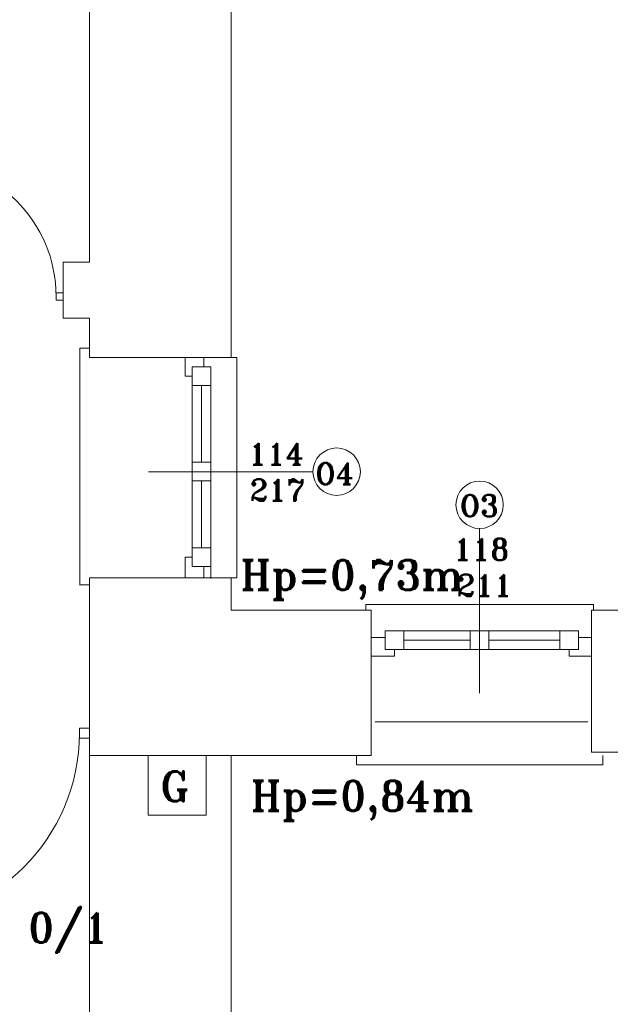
# Model space of a CAD drawing. Header units: millimetres. Extents: x -12354389001 to 271431, y -126469 to 48347.
# Tile 95 of 204: x -124916 to -124600, y -90584 to -90057. Entities that reach past the tile are written whole.
import ezdxf

# ---------------------------------------------------------------- set-up
doc = ezdxf.new("R2010")
doc.units = ezdxf.units.MM
doc.layers.get('0').update_dxf_attribs({"lineweight": 9})
for name, color, linetype, lineweight in [('ei30', 1, 'Continuous', 15), ('IS_Text_Odbiornikow_Therm', 7, 'Continuous', 5), ('LINIE PRZEKROJOWE', 7, 'Continuous', 13), ('OPISY', 255, 'Continuous', 9), ('stolarka', 252, 'Continuous', 9), ('WIDOK', 252, 'Continuous', 15)]:
    doc.layers.add(name, color=color, linetype=linetype, lineweight=lineweight)
doc.styles.add('ROMANS-POTROJNY-0-8-W', font='ROMANT.SHX', dxfattribs={"width": 0.8})

# ---------------------------------------------------------------- blocks, each defined once
blk = doc.blocks.new('oj')
at = {"color": 252, "linetype": 'Continuous', "lineweight": 13}
for p, q in [((-92505.22, 14140.48), (-92510.22, 14140.48)), ((-92510.22, 14140.48), (-92510.22, 14013.48)), ((-92505.22, 14135.48), (-92505.22, 14140.48)), ((-92429.22, 14135.48), (-92426.22, 14135.48)), ((-92426.22, 14135.48), (-92426.22, 14017.45)), ((-92510.22, 14013.48), (-92510.22, 14013.76)), ((-92510.22, 14013.76), (-92505.22, 14013.76)), ((-92426.22, 14017.45), (-92429.22, 14017.45)), ((-92357.22, 14000.14), (-92357.22, 14003.14)), ((-92357.22, 14003.14), (-92235.22, 14003.14)), ((-92235.22, 14003.14), (-92235.22, 14000.14)), ((-92473.74, 13922.48), (-92442.58, 13922.48)), ((-92473.74, 13890.52), (-92473.74, 13922.48)), ((-92442.58, 13922.48), (-92442.58, 13890.52)), ((-92357.22, 13922.48), (-92362.22, 13922.48)), ((-92362.22, 13922.48), (-92362.22, 13917.48)), ((-92230.22, 13917.48), (-92230.22, 13922.48)), ((-92362.22, 13917.48), (-92235.22, 13917.48)), ((-92235.22, 13917.48), (-92230.22, 13917.48)), ((-92442.58, 13890.52), (-92473.74, 13890.52))]:
    blk.add_line(p, q, dxfattribs=at)
at = {"layer": 'LINIE PRZEKROJOWE', "color": 252, "linetype": 'Continuous', "lineweight": 13}
for p, q in [((-92505.22, 14186.48), (-92505.22, 14439.48)), ((-92429.22, 14439.48), (-92429.22, 14135.48)), ((-92429.22, 14434.48), (-92429.22, 14135.48)), ((-92505.22, 14186.48), (-92519.22, 14186.48)), ((-92505.22, 14186.48), (-92519.22, 14186.48)), ((-92519.22, 14186.48), (-92519.22, 14156.48)), ((-92505.22, 14156.48), (-92519.22, 14156.48)), ((-92505.22, 14135.48), (-92505.22, 14156.48)), ((-92505.22, 14156.48), (-92505.22, 14135.48)), ((-92505.22, 14135.48), (-92429.22, 14135.48)), ((-92505.22, 13998.48), (-92505.22, 14017.48)), ((-92505.22, 14017.48), (-92429.22, 14017.48)), ((-92429.22, 14017.48), (-92429.22, 14000.14)), ((-92505.22, 13922.48), (-92505.22, 13998.48)), ((-92429.22, 14000.14), (-92399.22, 14000.14)), ((-92399.22, 14000.14), (-92354.22, 14000.14)), ((-92354.22, 13922.48), (-92354.22, 14000.14)), ((-92236.22, 13924.14), (-92236.22, 14000.14)), ((-92236.22, 14000.14), (-91939.22, 14000.14)), ((-92236.22, 13924.14), (-92169.22, 13924.14)), ((-92505.22, 13922.48), (-92354.22, 13922.48))]:
    blk.add_line(p, q, dxfattribs=at)
at = {"layer": 'OPISY', "color": 252, "linetype": 'Continuous', "lineweight": 13}
for p, q in [((-92385.47, 14074.3), (-92473.58, 14074.3)), ((-92296.22, 14043.88), (-92296.22, 13955.78))]:
    blk.add_line(p, q, dxfattribs=at)
for centre in [(-92372.78, 14074.3), (-92296.22, 14056.58)]:
    blk.add_circle(centre, 12.7, dxfattribs=at)
at = {"layer": 'stolarka', "color": 252, "linetype": 'Continuous', "lineweight": 13}
for p, q in [((-92453.88, 14125.48), (-92453.88, 14135.48)), ((-92453.88, 14135.48), (-92443.88, 14135.48)), ((-92443.88, 14135.48), (-92443.88, 14130.48)), ((-92450.22, 14120.48), (-92450.22, 14130.48)), ((-92450.22, 14130.48), (-92440.22, 14130.48)), ((-92440.22, 14130.48), (-92440.22, 14120.48)), ((-92450.22, 14125.48), (-92453.88, 14125.48)), ((-92450.22, 14127.48), (-92450.22, 14023.48)), ((-92440.22, 14120.48), (-92450.22, 14120.48)), ((-92445.22, 14120.48), (-92445.22, 14079.48)), ((-92440.22, 14121.14), (-92440.22, 14017.14)), ((-92450.22, 14069.48), (-92450.22, 14079.48)), ((-92450.22, 14079.48), (-92440.22, 14079.48)), ((-92440.22, 14079.48), (-92440.22, 14069.48)), ((-92440.22, 14069.48), (-92450.22, 14069.48)), ((-92445.22, 14069.48), (-92445.22, 14033.48)), ((-92450.22, 14023.48), (-92450.22, 14033.48)), ((-92450.22, 14033.48), (-92440.22, 14033.48)), ((-92440.22, 14033.48), (-92440.22, 14023.48)), ((-92453.88, 14028.48), (-92450.22, 14028.48)), ((-92453.88, 14017.48), (-92453.88, 14028.48)), ((-92440.22, 14023.48), (-92450.22, 14023.48)), ((-92443.88, 14023.48), (-92443.88, 14017.48)), ((-92443.88, 14017.48), (-92453.88, 14017.48)), ((-92346.72, 13989.14), (-92245.22, 13989.14)), ((-92346.72, 13989.14), (-92336.72, 13989.14)), ((-92346.72, 13979.14), (-92346.72, 13989.14)), ((-92336.72, 13989.14), (-92336.72, 13979.14)), ((-92301.22, 13989.14), (-92291.22, 13989.14)), ((-92301.22, 13979.14), (-92301.22, 13989.14)), ((-92291.22, 13989.14), (-92291.22, 13979.14)), ((-92253.22, 13989.14), (-92243.22, 13989.14)), ((-92253.22, 13979.14), (-92253.22, 13989.14)), ((-92243.22, 13989.14), (-92243.22, 13979.14)), ((-92354.22, 13975.48), (-92354.22, 13985.48)), ((-92354.22, 13985.48), (-92346.72, 13985.48)), ((-92336.72, 13984.14), (-92301.22, 13984.14)), ((-92291.22, 13984.14), (-92253.22, 13984.14)), ((-92243.22, 13985.48), (-92236.22, 13985.48)), ((-92236.22, 13985.48), (-92236.22, 13975.48)), ((-92346.72, 13979.14), (-92243.22, 13979.14)), ((-92336.72, 13979.14), (-92346.72, 13979.14)), ((-92341.72, 13979.14), (-92341.72, 13975.48)), ((-92291.22, 13979.14), (-92301.22, 13979.14)), ((-92243.22, 13979.14), (-92253.22, 13979.14)), ((-92248.22, 13975.48), (-92248.22, 13979.14)), ((-92341.72, 13975.48), (-92354.22, 13975.48)), ((-92236.22, 13975.48), (-92248.22, 13975.48))]:
    blk.add_line(p, q, dxfattribs=at)
at = {"layer": 'stolarka', "color": 252, "linetype": 'Continuous', "lineweight": 13, "transparency": 33554684}
for points in [[(-92523.03, 14166.17), (-92519.22, 14166.17), (-92519.22, 14169.98), (-92523.03, 14169.98)], [(-92510.55, 13937.03), (-92505.22, 13937.03), (-92505.22, 13931.69), (-92510.55, 13931.69)]]:
    blk.add_lwpolyline(points, close=True, dxfattribs=at)
for centre, radius, start, end in [((-92595.41, 14168.08), 72.38, 0, 90), ((-92611.89, 13934.36), 101.33, 270, 0)]:
    blk.add_arc(centre, radius, start, end, dxfattribs=at)
at = {"layer": 'WIDOK', "color": 252, "linetype": 'Continuous', "lineweight": 13, "ltscale": 10}
blk.add_line((-92352.22, 13940.48), (-92238.22, 13940.48), dxfattribs=at)
at = {"layer": 'WIDOK', "color": 252, "linetype": 'Continuous', "lineweight": 13, "ltscale": 20}
for p, q in [((-92505.22, 13922.48), (-92505.22, 13651.38)), ((-92429.22, 13922.48), (-92429.22, 13651.38))]:
    blk.add_line(p, q, dxfattribs=at)
at = {"layer": 'ei30', "color": 252, "linetype": 'Continuous', "lineweight": 13, "style": 'ROMANS-POTROJNY-0-8-W'}
blk.add_text('G', height=16, dxfattribs=at).set_placement((-92467.17, 13897.91))
at = {"layer": 'OPISY', "color": 252, "linetype": 'Continuous', "lineweight": 13, "style": 'ROMANS-POTROJNY-0-8-W'}
for s, height, p in [('O4', 11.574, (-92384.22, 14067.44)), ('O3', 11.574, (-92306.83, 14050.31)), ('0/1', 16, (-92537.9, 13822.22))]:
    blk.add_text(s, height=height, dxfattribs=at).set_placement(p)
at = {"layer": 'OPISY', "color": 252, "linetype": 'Continuous', "lineweight": 13, "ltscale": 0.15, "style": 'ROMANS-POTROJNY-0-8-W'}
for s, p in [('Hp=0,73m', (-92424.34, 14011.01)), ('Hp=0,84m', (-92418.85, 13892.75))]:
    blk.add_text(s, height=16, dxfattribs=at).set_placement(p)
at = {"layer": 'stolarka', "color": 252, "linetype": 'Continuous', "lineweight": 13, "style": 'ROMANS-POTROJNY-0-8-W'}
for s, p in [('114', (-92419.99, 14077.97)), ('217', (-92419.37, 14058.64)), ('118', (-92310.2, 14027)), ('211', (-92308.43, 14007.66))]:
    blk.add_text(s, height=11.574, dxfattribs=at).set_placement(p)

msp = doc.modelspace()

# ---------------------------------------------------------------- block references
at = {"layer": 'IS_Text_Odbiornikow_Therm', "color": 7, "ltscale": 0.5}
msp.add_blockref('oj', (-32373.467, -104372.956), dxfattribs=at)

doc.saveas('drawing.dxf')
